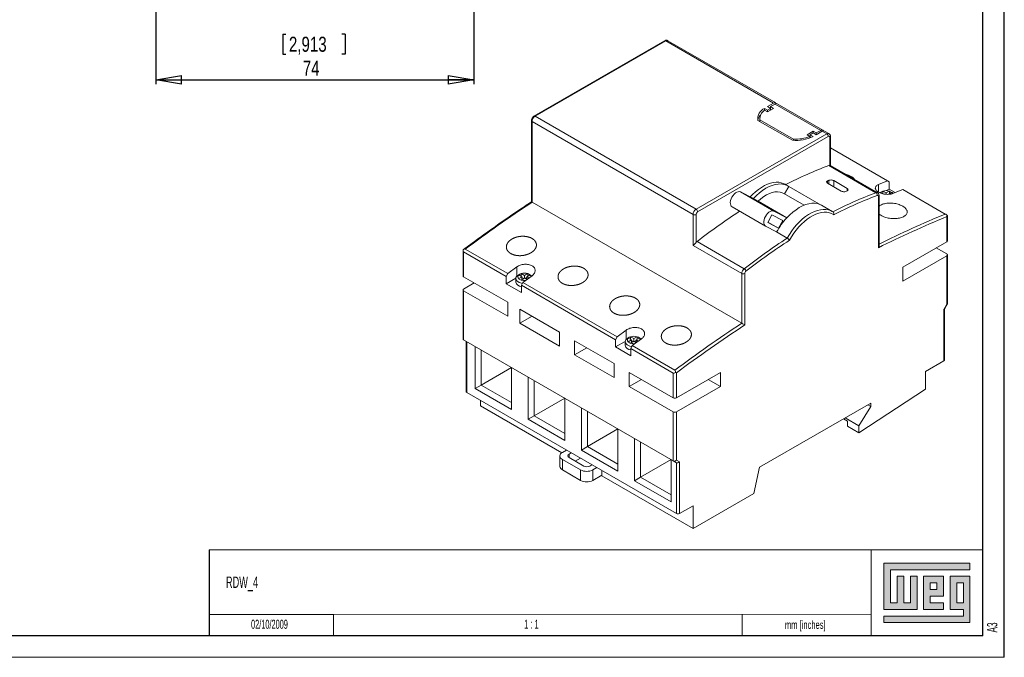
# Model space of a CAD drawing. Header units: millimetres. Extents: x 0 to 420, y 0 to 297.
# Tile 3 of 4: x 191 to 420, y 0 to 148. Entities that reach past the tile are written whole.
import ezdxf

# ---------------------------------------------------------------- set-up
doc = ezdxf.new("R2010")
doc.units = ezdxf.units.MM
doc.layers.add('FORMATO', color=7, linetype='Continuous')
doc.layers.add('LEGENDA', color=7, linetype='Continuous')
doc.styles.add('SLDTEXTSTYLE1', font='TXT', dxfattribs={"width": 0.563})
doc.styles.add('SLDTEXTSTYLE2', font='TXT', dxfattribs={"width": 0.605})
doc.styles.add('SLDTEXTSTYLE3', font='TXT', dxfattribs={"width": 0.75})
doc.dimstyles.new('SLDDIMSTYLE0', dxfattribs={"dimtxt": 3.5, "dimasz": 6, "dimexe": 0, "dimexo": 0.0625, "dimgap": 0.875, "dimtad": 2, "dimrnd": 1e-09, "dimzin": 12, "dimdsep": 46, "dimtxsty": 'SLDTEXTSTYLE3', "dimblk1": 'CLOSED', "dimblk2": 'CLOSED', "dimsah": 1, "dimcen": 0.09, "dimadec": 0, "dimazin": 0, "dimtfac": 1, "dimtofl": 0, "dimtmove": 0, "dimatfit": 3, "dimldrblk": 'CLOSED', "dimfxl": 0, "dimtolj": 1, "dimtzin": 12, "dimarcsym": 0})

# ---------------------------------------------------------------- blocks, each defined once
blk = doc.blocks.new('_CLOSED')
at = {"color": 0, "linetype": 'ByBlock', "lineweight": -2}
for p, q in [((-1, 0.166667), (0, 0)), ((-1, 0.166667), (-1, -0.166667)), ((0, 0), (-1, -0.166667)), ((0, 0), (-1, 0))]:
    blk.add_line(p, q, dxfattribs=at)
blk = doc.blocks.new('*D5')
at = {"layer": 'LEGENDA'}
for p, q in [((296.55, 190.88), (296.55, 133.38)), ((222.55, 173.38), (222.55, 133.38)), ((252.11, 145.06), (252.11, 140.35)), ((252.11, 145.06), (252.82, 145.06)), ((266.58, 145.06), (265.87, 145.06)), ((266.58, 145.06), (266.58, 140.35)), ((252.11, 140.35), (252.82, 140.35)), ((266.58, 140.35), (265.87, 140.35)), ((222.55, 134.38), (296.55, 134.38))]:
    blk.add_line(p, q, dxfattribs=at)
at = {"layer": 'LEGENDA', "xscale": 6, "yscale": 6}
for p, rotation in [((222.55, 134.38, 3.71), 180.000000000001), ((296.55, 134.38, 3.71), 1.000234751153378e-12)]:
    blk.add_blockref('_CLOSED', p, dxfattribs=dict(at, rotation=rotation))
at = {"layer": 'LEGENDA', "char_height": 3.5, "attachment_point": 1, "style": 'SLDTEXTSTYLE3'}
for s, insert in [('2,913', (253.53, 144.44)), ('74', (256.76, 138.89))]:
    blk.add_mtext(s, dxfattribs=dict(at, insert=insert))

msp = doc.modelspace()

# ---------------------------------------------------------------- hatches: boundary and pattern name
at = {"linetype": 'Continuous'}
msp.add_hatch(color=7, dxfattribs=at).paths.add_polyline_path([(391.99, 21.93), (391.99, 11.15), (399.69, 11.15), (399.69, 18.85), (398.15, 18.85), (398.15, 12.69), (396.61, 12.69), (396.61, 18.85), (395.07, 18.85), (395.07, 12.69), (393.53, 12.69), (393.53, 20.39), (412.01, 20.39), (412.01, 21.93)], flags=0)
h = msp.add_hatch(color=7, dxfattribs=at)
h.paths.add_polyline_path([(391.99, 8.07), (412.01, 8.07), (412.01, 18.85), (407.39, 18.85), (407.39, 11.15), (410.47, 11.15), (410.47, 9.61), (391.99, 9.61)], flags=0)
h.paths.add_polyline_path([(408.93, 17.31), (410.47, 17.31), (410.47, 12.69), (408.93, 12.69)], flags=0)
h = msp.add_hatch(color=7, dxfattribs=at)
h.paths.add_polyline_path([(405.85, 12.69), (402.77, 12.69), (402.77, 14.23), (405.85, 14.23), (405.85, 18.85), (401.23, 18.85), (401.23, 11.15), (405.85, 11.15)], flags=0)
h.paths.add_polyline_path([(404.31, 15.77), (402.77, 15.77), (402.77, 17.31), (404.31, 17.31)], flags=0)

# ---------------------------------------------------------------- linework, layer by layer
at = {"color": 7, "linetype": 'Continuous', "lineweight": 15}
for p, q in [((340.965, 143.501), (310.558, 125.946)), ((341.215, 143.476), (310.808, 125.921)), ((366.316, 128.983), (341.215, 143.476)), ((366.816, 129.032), (341.715, 143.526)), ((364.902, 128.166), (366.316, 128.983)), ((365.609, 128.166), (366.669, 128.779)), ((377.275, 122.655), (366.669, 128.779)), ((377.775, 122.704), (367.169, 128.828)), ((364.194, 127.758), (364.901, 127.35)), ((364.194, 127.313), (364.194, 127.758)), ((364.222, 127.334), (364.901, 126.942)), ((364.901, 127.35), (365.609, 127.758)), ((364.901, 126.942), (366.316, 127.758)), ((364.901, 126.942), (364.901, 127.35)), ((365.609, 127.758), (364.902, 128.166)), ((366.316, 127.758), (365.609, 128.166)), ((365.609, 127.35), (365.609, 128.166)), ((365.609, 127.758), (365.609, 127.758)), ((365.609, 127.35), (365.609, 127.758)), ((309.954, 124.9), (309.955, 106.008)), ((310.101, 124.696), (310.101, 105.917)), ((347.575, 103.058), (310.101, 124.696)), ((310.808, 125.921), (348.282, 104.283)), ((370.681, 120.338), (362.659, 124.97)), ((363.1, 125.446), (363.1, 124.715)), ((370.911, 120.613), (363.133, 125.105)), ((363.133, 124.696), (363.133, 125.105)), ((348.282, 104.283), (378.689, 121.838)), ((375.508, 122.451), (374.093, 121.634)), ((374.093, 121.634), (374.77, 121.243)), ((375.508, 122.042), (374.8, 121.634)), ((374.8, 121.634), (375.51, 121.224)), ((374.8, 120.901), (374.8, 121.634)), ((376.215, 122.042), (375.508, 122.451)), ((375.508, 122.042), (375.508, 122.451)), ((376.215, 121.634), (375.508, 122.042)), ((377.275, 122.655), (376.215, 122.042)), ((377.629, 122.451), (376.215, 121.634)), ((376.215, 121.634), (376.215, 122.042)), ((378.689, 121.838), (377.629, 122.451)), ((379.19, 121.888), (378.129, 122.5)), ((379.043, 121.226), (348.636, 103.67)), ((370.911, 120.323), (370.911, 120.613)), ((374.77, 120.89), (374.77, 121.243)), ((374.8, 121.226), (374.77, 121.208)), ((379.397, 114.511), (379.397, 121.022)), ((379.543, 114.466), (379.543, 121.226)), ((392.837, 110.937), (379.543, 118.612)), ((390.123, 108.146), (379.163, 114.474)), ((390.503, 108.138), (379.511, 114.485)), ((369.719, 109.694), (369.012, 110.103)), ((379.204, 111.029), (378.882, 110.892)), ((378.882, 110.368), (378.882, 110.892)), ((378.882, 110.34), (382.032, 108.522)), ((379.204, 110.155), (379.204, 111.029)), ((383.446, 109.125), (380.297, 110.944)), ((380.297, 109.524), (380.297, 110.944)), ((392.837, 110.937), (390.712, 110.048)), ((390.712, 108.292), (390.712, 110.048)), ((393.187, 110.672), (392.837, 110.937)), ((393.187, 108.98), (393.187, 110.672)), ((358.627, 108.314), (366.405, 103.823)), ((358.627, 108.314), (361.604, 106.769)), ((373.44, 105.236), (368.719, 107.962)), ((369.85, 109.614), (368.826, 107.9)), ((369.85, 109.614), (377.362, 105.277)), ((383.446, 108.58), (383.125, 108.443)), ((383.446, 108.58), (383.446, 109.125)), ((391.419, 108.367), (391.066, 108.163)), ((391.175, 108.182), (391.091, 108.082)), ((391.175, 108.182), (391.605, 107.933)), ((391.702, 107.905), (391.702, 108.488)), ((392.48, 108.081), (391.741, 108.508)), ((393.219, 108.508), (392.48, 108.081)), ((392.48, 108.081), (392.48, 107.787)), ((393.187, 108.98), (392.563, 108.619)), ((393.095, 107.783), (393.785, 108.182)), ((394.608, 108.159), (393.187, 108.98)), ((393.258, 107.877), (393.258, 108.488)), ((393.894, 108.163), (393.54, 108.367)), ((393.894, 108.163), (394.149, 107.983)), ((396.372, 108.895), (394.248, 108.007)), ((406.271, 103.179), (396.372, 108.895)), ((358.889, 77.747), (310.101, 105.917)), ((361.604, 106.769), (362.74, 106.179)), ((362.74, 106.179), (369.421, 102.321)), ((390.711, 95.33), (390.71, 107.272)), ((390.857, 95.801), (390.857, 107.476)), ((356.653, 104.836), (364.431, 100.345)), ((366.405, 103.823), (369.381, 102.278)), ((379.971, 103.774), (377.497, 105.203)), ((379.962, 103.78), (380.103, 103.695)), ((347.575, 95.841), (347.575, 103.058)), ((348.282, 103.058), (348.283, 96.548)), ((365.918, 102.95), (364.944, 101.203)), ((364.944, 101.203), (367.485, 99.884)), ((365.006, 101.316), (367.485, 99.884)), ((368.459, 101.631), (365.918, 102.95)), ((367.485, 99.884), (368.459, 101.631)), ((406.622, 96.732), (406.621, 102.562)), ((406.768, 96.936), (406.768, 102.849)), ((367.021, 98.999), (364.457, 100.33)), ((367.021, 98.999), (369.496, 97.57)), ((348.516, 96.78), (359.476, 90.452)), ((396.368, 90.812), (406.622, 96.732)), ((294.044, 94.683), (294.045, 88.77)), ((294.191, 94.342), (294.191, 88.566)), ((304.09, 88.626), (294.191, 94.342)), ((294.541, 95.011), (304.44, 89.295)), ((358.889, 89.308), (347.575, 95.841)), ((406.622, 93.874), (404.147, 95.303)), ((396.368, 87.546), (406.622, 93.466)), ((406.622, 82.204), (406.622, 93.466)), ((406.769, 82.289), (406.768, 93.67)), ((306.565, 90.859), (304.44, 89.295)), ((306.565, 88.698), (306.565, 90.859)), ((396.368, 90.812), (396.368, 87.546)), ((304.444, 82.646), (294.191, 88.566)), ((296.666, 87.137), (294.191, 85.709)), ((304.44, 89.295), (304.09, 88.626)), ((304.09, 86.933), (304.09, 88.626)), ((306.336, 88.23), (304.09, 86.933)), ((306.332, 88.158), (306.332, 87.341)), ((307.272, 89.178), (306.918, 88.974)), ((307.027, 88.993), (307.767, 88.566)), ((307.767, 88.566), (307.027, 88.139)), ((307.555, 88.688), (307.555, 89.299)), ((308.332, 88.893), (307.593, 89.319)), ((307.593, 87.812), (308.332, 88.239)), ((307.625, 86.584), (307.976, 87.253)), ((307.767, 88.566), (307.767, 87.913)), ((308.191, 88.158), (307.767, 88.403)), ((310.1, 88.818), (307.976, 87.253)), ((307.976, 87.253), (329.895, 74.597)), ((309.072, 89.319), (308.332, 88.893)), ((308.332, 88.239), (308.332, 88.893)), ((308.332, 88.239), (308.88, 87.923)), ((308.898, 88.403), (308.474, 88.158)), ((308.898, 88.566), (309.638, 88.993)), ((308.898, 88.566), (308.898, 87.936)), ((309.378, 88.289), (308.898, 88.566)), ((309.11, 88.688), (309.11, 89.299)), ((309.746, 88.974), (309.393, 89.178)), ((358.889, 77.747), (358.889, 89.308)), ((359.596, 89.308), (359.596, 77.366)), ((294.045, 85.505), (294.045, 74.123)), ((294.191, 85.3), (294.192, 73.87)), ((294.191, 85.3), (304.444, 79.381)), ((304.09, 86.933), (307.625, 84.892)), ((307.625, 84.892), (307.625, 86.584)), ((329.544, 73.928), (307.625, 86.584)), ((304.444, 79.381), (304.444, 82.646)), ((316.464, 75.706), (307.272, 81.013)), ((307.272, 81.013), (307.272, 77.747)), ((405.915, 80.98), (406.622, 82.204)), ((405.916, 68.972), (405.915, 80.98)), ((406.055, 81.037), (406.762, 82.262)), ((406.062, 69.176), (406.062, 81.05)), ((310.1, 79.38), (307.272, 77.747)), ((307.272, 77.747), (316.464, 72.44)), ((316.464, 72.44), (316.464, 75.706)), ((332.019, 76.162), (329.895, 74.597)), ((332.019, 74), (332.019, 76.162)), ((294.192, 73.87), (342.979, 45.699)), ((294.752, 73.546), (294.753, 61.827)), ((294.899, 73.461), (294.899, 61.623)), ((329.191, 68.357), (319.999, 73.664)), ((319.999, 73.664), (319.999, 70.399)), ((329.895, 74.597), (329.544, 73.928)), ((329.544, 72.235), (329.544, 73.928)), ((331.791, 73.532), (329.544, 72.235)), ((331.787, 73.46), (331.787, 72.643)), ((332.726, 74.481), (332.373, 74.276)), ((332.482, 74.295), (333.221, 73.868)), ((333.221, 73.868), (332.482, 73.441)), ((333.009, 73.991), (333.009, 74.601)), ((333.047, 73.115), (333.787, 73.542)), ((333.787, 74.195), (333.048, 74.622)), ((333.221, 73.215), (333.221, 73.868)), ((333.646, 73.46), (333.221, 73.705)), ((335.554, 74.12), (333.43, 72.556)), ((334.526, 74.622), (333.787, 74.195)), ((333.787, 74.195), (333.787, 73.542)), ((333.787, 73.542), (334.335, 73.225)), ((334.353, 73.705), (333.928, 73.46)), ((334.353, 73.868), (335.092, 74.295)), ((334.353, 73.238), (334.353, 73.868)), ((334.832, 73.591), (334.353, 73.868)), ((334.565, 73.991), (334.565, 74.601)), ((335.201, 74.277), (334.847, 74.481)), ((296.844, 62.541), (296.843, 72.339)), ((298.258, 71.522), (298.258, 63.358)), ((322.827, 72.031), (319.999, 70.399)), ((329.544, 72.235), (333.08, 70.194)), ((333.08, 71.887), (333.43, 72.556)), ((342.978, 66.171), (333.08, 71.887)), ((333.08, 70.194), (333.08, 71.887)), ((333.43, 72.556), (343.329, 66.84)), ((319.999, 70.399), (329.191, 65.091)), ((401.673, 66.522), (405.916, 68.972)), ((305.328, 67.44), (298.258, 63.358)), ((305.328, 67.439), (305.329, 57.642)), ((329.191, 65.091), (329.191, 68.357)), ((401.673, 62.44), (401.673, 66.522)), ((309.217, 55.396), (309.217, 65.194)), ((310.631, 64.377), (310.632, 56.213)), ((342.979, 60.396), (332.726, 66.316)), ((332.726, 66.316), (332.726, 63.05)), ((335.555, 64.683), (332.726, 63.05)), ((342.979, 60.396), (342.978, 66.171)), ((353.939, 66.316), (343.686, 60.396)), ((343.686, 66.226), (343.686, 60.396)), ((351.111, 64.683), (353.94, 63.05)), ((353.94, 63.05), (353.939, 66.316)), ((298.258, 63.358), (296.844, 62.541)), ((305.329, 57.642), (296.844, 62.541)), ((298.258, 63.358), (305.329, 59.275)), ((332.726, 63.05), (342.979, 57.13)), ((353.94, 63.05), (343.686, 57.13)), ((386.152, 52.254), (401.673, 62.44)), ((294.899, 61.623), (343.687, 33.452)), ((298.082, 59.785), (298.082, 58.561)), ((317.702, 60.295), (310.632, 56.213)), ((317.702, 60.295), (317.702, 50.497)), ((298.082, 58.561), (317.038, 47.615)), ((321.591, 48.252), (321.591, 58.049)), ((363.063, 44.23), (388.944, 59.173)), ((388.944, 58.357), (386.152, 53.887)), ((388.237, 58.765), (388.944, 58.357)), ((388.944, 59.173), (388.944, 58.357)), ((310.632, 56.213), (309.217, 55.396)), ((317.702, 50.497), (309.217, 55.396)), ((310.632, 56.213), (317.702, 52.13)), ((323.005, 57.233), (323.005, 49.068)), ((342.979, 45.699), (342.979, 57.13)), ((343.686, 57.13), (343.687, 45.868)), ((383.536, 54.989), (382.617, 55.52)), ((382.97, 55.724), (386.152, 53.887)), ((383.536, 53.764), (383.536, 54.989)), ((330.075, 53.15), (323.005, 49.068)), ((330.076, 53.15), (330.076, 43.352)), ((383.536, 53.764), (386.152, 52.254)), ((386.152, 53.887), (386.152, 52.254)), ((333.965, 41.107), (333.964, 50.905)), ((318.091, 48.231), (317.172, 47.701)), ((323.005, 49.068), (321.591, 48.252)), ((330.076, 43.352), (321.591, 48.252)), ((323.005, 49.068), (330.076, 44.986)), ((335.379, 50.088), (335.379, 41.923)), ((316.587, 46.884), (316.587, 44.435)), ((317.172, 46.068), (321.415, 43.618)), ((317.172, 46.068), (317.172, 43.618)), ((318.728, 47.293), (319.223, 47.578)), ((318.728, 47.293), (318.728, 46.476)), ((322.122, 44.516), (318.728, 46.476)), ((320.142, 45.66), (321.344, 46.353)), ((342.449, 46.005), (335.379, 41.923)), ((342.449, 46.005), (342.45, 36.208)), ((343.687, 45.868), (344.394, 45.46)), ((317.172, 43.618), (321.415, 41.169)), ((321.415, 41.169), (321.415, 43.618)), ((324.031, 44.802), (323.536, 44.516)), ((325.162, 44.149), (324.243, 43.618)), ((324.243, 43.618), (324.243, 41.169)), ((343.687, 45.291), (342.979, 45.699)), ((343.687, 33.452), (343.687, 45.291)), ((344.394, 45.46), (344.394, 33.452)), ((361.72, 38.148), (363.063, 44.23)), ((324.243, 41.169), (326.365, 42.394)), ((326.365, 43.454), (326.365, 42.23)), ((326.365, 42.23), (347.577, 29.982)), ((335.379, 41.923), (333.965, 41.107)), ((335.379, 41.923), (342.45, 37.841)), ((342.45, 36.208), (333.965, 41.107)), ((347.577, 29.982), (361.72, 38.148)), ((344.394, 33.452), (347.576, 35.289)), ((347.576, 35.289), (347.577, 29.982))]:
    msp.add_line(p, q, dxfattribs=at)
at = {"color": 7, "linetype": 'Continuous', "lineweight": 0}
for p, q in [((412.01, 21.93), (391.99, 21.93)), ((391.99, 21.93), (391.99, 11.15)), ((412.01, 20.39), (412.01, 21.93)), ((393.53, 20.39), (412.01, 20.39)), ((393.53, 12.69), (393.53, 20.39)), ((396.61, 18.85), (395.07, 18.85)), ((395.07, 18.85), (395.07, 12.69)), ((396.61, 12.69), (396.61, 18.85)), ((399.69, 18.85), (398.15, 18.85)), ((398.15, 18.85), (398.15, 12.69)), ((399.69, 11.15), (399.69, 18.85)), ((405.85, 18.85), (401.23, 18.85)), ((401.23, 18.85), (401.23, 11.15)), ((405.85, 14.23), (405.85, 18.85)), ((412.01, 18.85), (407.39, 18.85)), ((407.39, 18.85), (407.39, 11.15)), ((412.01, 8.07), (412.01, 18.85)), ((402.77, 17.31), (404.31, 17.31)), ((402.77, 15.77), (402.77, 17.31)), ((404.31, 17.31), (404.31, 15.77)), ((408.93, 12.69), (408.93, 17.31)), ((408.93, 17.31), (410.47, 17.31)), ((410.47, 17.31), (410.47, 12.69)), ((404.31, 15.77), (402.77, 15.77)), ((402.77, 14.23), (405.85, 14.23)), ((402.77, 12.69), (402.77, 14.23)), ((395.07, 12.69), (393.53, 12.69)), ((398.15, 12.69), (396.61, 12.69)), ((405.85, 12.69), (402.77, 12.69)), ((405.85, 11.15), (405.85, 12.69)), ((410.47, 12.69), (408.93, 12.69)), ((263.916, 10), (263.916, 5)), ((359, 10.013), (359, 5)), ((391.99, 11.15), (399.69, 11.15)), ((391.99, 9.61), (391.99, 8.07)), ((410.47, 9.61), (391.99, 9.61)), ((401.23, 11.15), (405.85, 11.15)), ((407.39, 11.15), (410.47, 11.15)), ((410.47, 11.15), (410.47, 9.61)), ((391.99, 8.07), (412.01, 8.07))]:
    msp.add_line(p, q, dxfattribs=at)
at = {"color": 7, "linetype": 'Continuous', "lineweight": 15, "flags": 128}
for points in [[(369.012, 110.103), (368.639, 110.289), (368.091, 110.472), (367.505, 110.57), (366.885, 110.582), (366.238, 110.508), (365.568, 110.349), (364.883, 110.106), (364.188, 109.782), (363.491, 109.379), (362.796, 108.901), (362.111, 108.353), (361.442, 107.739), (360.871, 107.149)], [(361.604, 106.769), (362.301, 107.478), (363.023, 108.117), (363.76, 108.679), (364.505, 109.158), (365.251, 109.549), (365.989, 109.849), (366.713, 110.054), (367.414, 110.161), (368.084, 110.171), (368.719, 110.082), (369.309, 109.896), (369.85, 109.614)], [(356.653, 104.836), (356.475, 104.984), (356.331, 105.225), (356.252, 105.534), (356.244, 105.895), (356.306, 106.29), (356.436, 106.698), (356.627, 107.1), (356.87, 107.475), (357.152, 107.805), (357.458, 108.073), (357.775, 108.265), (358.085, 108.372), (358.374, 108.389), (358.627, 108.314)], [(368.719, 107.962), (368.343, 108.143), (367.813, 108.296), (367.242, 108.353), (366.637, 108.314), (366.006, 108.18), (365.357, 107.952), (364.697, 107.634), (364.036, 107.228), (363.381, 106.741), (362.74, 106.179)], [(369.381, 102.278), (370.079, 102.987), (370.8, 103.626), (371.538, 104.188), (372.283, 104.667), (373.029, 105.058), (373.767, 105.358), (374.49, 105.563), (375.191, 105.67), (375.862, 105.68), (376.496, 105.591), (377.087, 105.405), (377.497, 105.203)], [(390.417, 107.505), (390.476, 107.521), (390.532, 107.524), (390.583, 107.512), (390.627, 107.487), (390.662, 107.449), (390.689, 107.4), (390.705, 107.34), (390.71, 107.272)], [(364.457, 100.33), (364.253, 100.493), (364.108, 100.734), (364.03, 101.043), (364.022, 101.404), (364.084, 101.799), (364.214, 102.207), (364.405, 102.609), (364.648, 102.984), (364.929, 103.314), (365.236, 103.582), (365.553, 103.774), (365.863, 103.881), (366.152, 103.898), (366.405, 103.823)], [(369.496, 97.57), (370, 98.419), (370.547, 99.234), (371.134, 100.009), (371.754, 100.737), (372.401, 101.411), (373.071, 102.025), (373.756, 102.573), (374.45, 103.051), (375.148, 103.454), (375.843, 103.778), (376.528, 104.021), (377.197, 104.18), (377.845, 104.253), (378.464, 104.241), (379.051, 104.143), (379.599, 103.961), (379.962, 103.78)], [(380.294, 102.999), (379.812, 103.274), (379.285, 103.466), (378.718, 103.574), (378.117, 103.596), (377.488, 103.532), (376.837, 103.383), (376.17, 103.151), (375.493, 102.837), (374.813, 102.444), (374.135, 101.976), (373.468, 101.438), (372.817, 100.835), (372.188, 100.173), (371.587, 99.457), (371.021, 98.695), (370.494, 97.894), (370.011, 97.062)], [(307.861, 87.035), (307.85, 87.037), (307.444, 87.123), (307.079, 87.258), (306.774, 87.434), (306.541, 87.645), (306.392, 87.879), (306.333, 88.126), (306.368, 88.375), (306.495, 88.614), (306.708, 88.831), (306.918, 88.974)], [(309.747, 88.974), (310.018, 88.78), (310.031, 88.767)], [(333.316, 72.338), (333.304, 72.339), (332.898, 72.425), (332.534, 72.56), (332.228, 72.736), (331.995, 72.947), (331.846, 73.181), (331.788, 73.429), (331.823, 73.678), (331.95, 73.916), (332.163, 74.134), (332.373, 74.276)], [(335.201, 74.276), (335.472, 74.082), (335.485, 74.07)]]:
    msp.add_lwpolyline(points, dxfattribs=at)
at = {"color": 7, "linetype": 'Continuous', "lineweight": 15}
for centre, radius, start, end in [((341.068, 143.272), 0.251, 54.37433, 114.30642), ((341.505, 143.095), 0.48, 64.05805, 127.25438), ((366.591, 128.651), 0.431, 31.17693, 129.7195), ((366.96, 128.397), 0.48, 64.05805, 127.25438), ((365.275, 125.346), 2.643, 114.13255, 188.16725), ((365.084, 124.464), 2.507, 136.92585, 166.77365), ((365.405, 125.375), 2.288, 121.13659, 186.79376), ((310.195, 124.919), 0.242, 184.33406, 246.95204), ((311.636, 124.626), 1.537, 122.60559, 177.39448), ((310.661, 125.716), 0.251, 54.37533, 114.2949), ((377.551, 122.323), 0.431, 31.17693, 129.7195), ((377.919, 122.069), 0.48, 64.05805, 127.25438), ((378.981, 121.442), 0.492, 64.70705, 126.33615), ((378.275, 121.191), 0.769, 2.60976, 57.39012), ((371.506, 129.436), 9.136, 264.82179, 295.99246), ((371.488, 129.21), 8.616, 266.16271, 292.38986), ((379.181, 121.057), 0.218, 350.79664, 129.21411), ((379.293, 121.251), 0.252, 294.38069, 354.29809), ((414.826, 20.697), 100.33, 110.82095, 117.08565), ((379.362, 113.982), 0.531, 86.20023, 111.93626), ((425.785, 14.368), 100.33, 110.82095, 117.08565), ((390.305, 107.753), 0.433, 62.869, 114.80352), ((389.747, 107.586), 0.674, 353.07438, 56.1202), ((392.48, 106.154), 2.467, 72.5608, 107.43914), ((393.308, 107.692), 0.683, 19.47411, 45.73243), ((500.447, -182.197), 345.313, 123.45118, 126.60444), ((425.989, 13.976), 100.065, 110.82365, 117.17111), ((390.606, 107.501), 0.252, 294.37936, 354.29364), ((349.11, 102.988), 1.537, 122.60559, 177.39448), ((347.868, 103.635), 0.769, 2.60976, 57.39012), ((349.05, 103.023), 0.768, 122.60551, 177.39456), ((435.339, -14.814), 141.391, 122.96069, 127.88383), ((502.164, -128.818), 251.034, 112.45714, 116.3206), ((347.929, 103.74), 0.768, 242.60551, 297.39455), ((382.109, 90.626), 17.256, 137.52577, 150.97038), ((502.455, -129.407), 250.985, 112.447, 116.43757), ((349.395, 95.663), 1.422, 128.20817, 141.51111), ((446.248, -21.074), 141.306, 122.89917, 127.88459), ((446.234, -21.089), 140.605, 122.8272, 127.88636), ((406.523, 96.957), 0.246, 293.70171, 354.98586), ((406.544, 93.67), 0.218, 290.7852, 69.20405), ((308.332, 86.966), 2.467, 72.56073, 107.43927), ((360.45, 89.229), 1.564, 128.56015, 177.09622), ((358.998, 89.67), 0.916, 13.22487, 58.53958), ((360.377, 89.269), 0.782, 128.5601, 177.09628), ((294.295, 88.795), 0.251, 185.69191, 245.61788), ((307.708, 87.674), 1.415, 193.59704, 266.64135), ((307.408, 88.566), 0.572, 131.75063, 228.23862), ((308.332, 90.167), 2.468, 252.57556, 276.16207), ((309.207, 88.535), 0.629, 7.7708, 46.72261), ((359.242, 89.99), 0.768, 242.60541, 297.39478), ((294.269, 85.505), 0.218, 110.78652, 249.20273), ((549.235, -210.368), 345.313, 123.45118, 126.60444), ((549.141, -210.269), 344.472, 123.38385, 126.61492), ((332.863, 73.868), 0.572, 131.75058, 228.23867), ((333.787, 72.268), 2.467, 72.56071, 107.43929), ((334.661, 73.837), 0.629, 7.77053, 46.72289), ((333.162, 72.976), 1.415, 193.59703, 266.64135), ((333.786, 75.469), 2.468, 252.57566, 276.16193), ((405.827, 69.19), 0.236, 292.1845, 356.50307), ((295.003, 61.852), 0.251, 185.69214, 245.61834), ((343.332, 61.078), 0.768, 242.60559, 297.39466), ((343.332, 57.812), 0.768, 242.60559, 297.39466), ((317.482, 46.884), 0.873, 110.78596, 249.20327), ((318.883, 46.884), 0.437, 110.78602, 249.20321), ((317.588, 44.535), 1.006, 185.6928, 245.61766), ((322.829, 46.347), 3.074, 242.60547, 297.39453), ((322.829, 45.881), 1.537, 242.60551, 297.39449), ((322.829, 43.898), 3.074, 242.60547, 297.39453), ((344.041, 34.134), 0.768, 242.60531, 297.39481)]:
    msp.add_arc(centre, radius, start, end, dxfattribs=at)
for centre, major_axis, ratio, start_param, end_param in [((406.268, 103.182), (0.5, -0.334), 0.0609791, 0.0407864, 0.2976374), ((294.544, 95.016), (0.342, 0.681), 0.5350843, 2.0686357, 3.1108036), ((405.562, 81.184), (0.498, -0.133), 0.3178882, 5.5826866, 6.1982046), ((406.269, 82.408), (0.498, -0.133), 0.3178882, 5.5826866, 6.368166), ((294.545, 74.243), (0.462, 0.267), 0.7174342, 2.7488767, 3.5341936), ((343.332, 66.846), (0.342, 0.681), 0.5350843, 3.1108036, 4.1529715), ((343.333, 46.072), (0.462, 0.267), 0.7174342, 3.5341936, 5.10499), ((344.04, 45.664), (0.462, 0.267), 0.7174342, 3.5341936, 5.10499)]:
    msp.add_ellipse(centre, major_axis=major_axis, ratio=ratio, start_param=start_param, end_param=end_param, dxfattribs=at)
for points, knots in [([(340.965, 143.501), (341.02, 143.529), (341.144, 143.592), (341.355, 143.626), (341.56, 143.606), (341.667, 143.544), (341.709, 143.519)], [0, 0, 0, 0, 0.2336966, 0.530077, 0.8166419, 1, 1, 1, 1]), ([(309.954, 124.9), (309.957, 124.958), (309.965, 125.104), (310.037, 125.342), (310.176, 125.598), (310.354, 125.809), (310.495, 125.904), (310.558, 125.946)], [0, 0, 0, 0, 0.140958, 0.3597837, 0.5837936, 0.8154121, 1, 1, 1, 1]), ([(379.188, 121.879), (379.211, 121.868), (379.303, 121.825), (379.418, 121.685), (379.524, 121.474), (379.536, 121.314), (379.543, 121.226)], [0, 0, 0, 0, 0.0971259, 0.389505, 0.6655924, 1, 1, 1, 1]), ([(379.397, 114.511), (379.448, 114.507), (379.501, 114.503), (379.51, 114.485), (379.51, 114.484)], [0, 0, 0, 0, 0.9625102, 1, 1, 1, 1]), ([(383.036, 112.45), (383.111, 112.432), (383.374, 112.372), (383.833, 112.21), (384.165, 112.039), (384.348, 111.944)], [0, 0, 0, 0, 0.1514577, 0.5309815, 1, 1, 1, 1]), ([(378.882, 110.892), (378.811, 110.862), (378.754, 110.823), (378.676, 110.735), (378.656, 110.685), (378.655, 110.532), (378.737, 110.424), (378.882, 110.34)], [0, 0, 0, 0, 0.25, 0.25, 0.5, 0.5, 1, 1, 1, 1]), ([(380.297, 110.944), (380.224, 110.986), (380.139, 111.021), (379.951, 111.074), (379.849, 111.092), (379.547, 111.116), (379.347, 111.09), (379.204, 111.029)], [0, 0, 0, 0, 0.25, 0.25, 0.5, 0.5, 1, 1, 1, 1]), ([(384.348, 111.944), (384.479, 111.861), (384.741, 111.695), (385.013, 111.449), (385.121, 111.286), (385.163, 111.221)], [0, 0, 0, 0, 0.3757893, 0.7515832, 1, 1, 1, 1]), ([(394.248, 108.007), (394.131, 107.957), (394.006, 107.915), (393.736, 107.845), (393.591, 107.817), (393.289, 107.777), (393.133, 107.764), (392.814, 107.756), (392.648, 107.759), (392.322, 107.783), (392.16, 107.803), (391.837, 107.858), (391.678, 107.894), (391.225, 108.021), (390.945, 108.135), (390.598, 108.336), (390.492, 108.409), (390.309, 108.56), (390.232, 108.638), (390.107, 108.8), (390.059, 108.884), (389.996, 109.051), (389.98, 109.134), (389.98, 109.3), (389.997, 109.381), (390.06, 109.536), (390.108, 109.612), (390.234, 109.755), (390.311, 109.821), (390.491, 109.943), (390.596, 109.999), (390.712, 110.048)], [0, 0, 0, 0, 0.0625, 0.0625, 0.125, 0.125, 0.1875, 0.1875, 0.25, 0.25, 0.3125, 0.3125, 0.375, 0.375, 0.5, 0.5, 0.5625, 0.5625, 0.625, 0.625, 0.6875, 0.6875, 0.75, 0.75, 0.8125, 0.8125, 0.875, 0.875, 0.9375, 0.9375, 1, 1, 1, 1]), ([(382.032, 108.522), (382.104, 108.48), (382.19, 108.445), (382.377, 108.393), (382.479, 108.375), (382.781, 108.354), (382.981, 108.381), (383.125, 108.443)], [0, 0, 0, 0, 0.25, 0.25, 0.5, 0.5, 1, 1, 1, 1]), ([(383.446, 108.58), (383.518, 108.61), (383.574, 108.648), (383.652, 108.735), (383.672, 108.784), (383.673, 108.935), (383.591, 109.042), (383.446, 109.125)], [0, 0, 0, 0, 0.25, 0.25, 0.5, 0.5, 1, 1, 1, 1]), ([(390.501, 108.137), (390.505, 108.136), (390.581, 108.107), (390.693, 107.986), (390.808, 107.797), (390.852, 107.619), (390.855, 107.511), (390.857, 107.476)], [0, 0, 0, 0, 0.013726, 0.3123959, 0.5895036, 0.8663298, 1, 1, 1, 1]), ([(391.136, 108.161), (391.229, 108.242), (391.324, 108.312), (391.514, 108.422), (391.61, 108.462), (391.702, 108.488)], [0, 0, 0, 0, 0.5, 0.5, 1, 1, 1, 1]), ([(393.823, 108.161), (393.731, 108.242), (393.636, 108.312), (393.446, 108.422), (393.35, 108.462), (393.258, 108.488)], [0, 0, 0, 0, 0.5, 0.5, 1, 1, 1, 1]), ([(309.957, 106.01), (309.428, 105.66), (307.69, 104.512), (304.748, 102.516), (301.134, 100), (297.602, 97.477), (295.279, 95.762), (294.156, 94.933)], [0, 0, 0, 0, 0.1001391, 0.3287429, 0.557347, 0.7859498, 1, 1, 1, 1]), ([(309.959, 106.008), (309.96, 106.005), (309.963, 106.001), (310.013, 105.969), (310.072, 105.934), (310.101, 105.917)], [0, 0, 0, 0, 0.35644024, 0.67754069, 1, 1, 1, 1]), ([(390.857, 104.991), (390.918, 105.043), (391.075, 105.178), (391.422, 105.356), (391.877, 105.521), (392.392, 105.64), (392.951, 105.707), (393.537, 105.723), (394.134, 105.686), (394.723, 105.599), (395.285, 105.462), (395.855, 105.271), (396.186, 105.099), (396.369, 105.004)], [0, 0, 0, 0, 0.0583908, 0.1502665, 0.242557, 0.3348479, 0.4272578, 0.519665, 0.6117835, 0.7038986, 0.7954082, 0.8869151, 1, 1, 1, 1]), ([(380.103, 103.695), (380.2, 103.638), (380.275, 103.526), (380.342, 103.268), (380.335, 103.122), (380.294, 102.999)], [0, 0, 0, 0, 0.5, 0.5, 1, 1, 1, 1]), ([(396.369, 105.004), (396.5, 104.921), (396.763, 104.755), (397.059, 104.476), (397.27, 104.183), (397.387, 103.883), (397.404, 103.583), (397.325, 103.292), (397.147, 103.017), (396.878, 102.766), (396.521, 102.547), (396.09, 102.365), (395.594, 102.227), (395.05, 102.136), (394.472, 102.096), (393.878, 102.107), (393.285, 102.171), (392.711, 102.284), (392.172, 102.444), (391.68, 102.644), (391.26, 102.883), (390.982, 103.077), (390.876, 103.195), (390.857, 103.217)], [0, 0, 0, 0, 0.0490307, 0.098062, 0.1470841, 0.196108, 0.2453071, 0.2945079, 0.3440604, 0.393614, 0.4434569, 0.4932997, 0.5432393, 0.5931777, 0.643, 0.6928207, 0.7423904, 0.7919588, 0.8412578, 0.8905564, 0.9396656, 0.988775, 1, 1, 1, 1]), ([(406.752, 102.871), (406.682, 102.919), (406.604, 102.971), (406.435, 103.081), (406.344, 103.137), (406.271, 103.179)], [0, 0, 0, 0, 0.5, 0.5, 1, 1, 1, 1]), ([(309.773, 97.676), (310.265, 97.392), (310.41, 97.287), (310.664, 97.06), (310.774, 96.936), (310.949, 96.676), (311.015, 96.54), (311.104, 96.259), (311.126, 96.112), (311.125, 95.821), (311.103, 95.674), (311.012, 95.38), (310.945, 95.235), (310.77, 94.955), (310.661, 94.818), (310.406, 94.557), (310.261, 94.435), (309.94, 94.207), (309.76, 94.1), (309.381, 93.911), (309.181, 93.829), (308.758, 93.687), (308.537, 93.628), (308.09, 93.539), (307.863, 93.508), (307.402, 93.475), (307.173, 93.474), (306.726, 93.499), (306.503, 93.527), (306.078, 93.61), (305.876, 93.665), (305.495, 93.803), (305.314, 93.886), (304.99, 94.073), (304.844, 94.178), (304.588, 94.408), (304.479, 94.533), (304.304, 94.795), (304.237, 94.933), (304.148, 95.22), (304.126, 95.366), (304.126, 95.661), (304.149, 95.813), (304.238, 96.108), (304.304, 96.254), (304.479, 96.538), (304.589, 96.677), (304.841, 96.938), (304.985, 97.061), (305.31, 97.292), (305.487, 97.396), (305.864, 97.583), (306.068, 97.666), (306.491, 97.806), (306.709, 97.862), (307.157, 97.947), (307.388, 97.977), (307.846, 98.005), (308.073, 98.005), (308.524, 97.976), (308.747, 97.946), (309.381, 97.818), (309.773, 97.676), (310.265, 97.392)], [-0.0625, -0.0625, 0, 0, 0.03125, 0.03125, 0.0625, 0.0625, 0.09375, 0.09375, 0.125, 0.125, 0.15625, 0.15625, 0.1875, 0.1875, 0.21875, 0.21875, 0.25, 0.25, 0.28125, 0.28125, 0.3125, 0.3125, 0.34375, 0.34375, 0.375, 0.375, 0.40625, 0.40625, 0.4375, 0.4375, 0.46875, 0.46875, 0.5, 0.5, 0.53125, 0.53125, 0.5625, 0.5625, 0.59375, 0.59375, 0.625, 0.625, 0.65625, 0.65625, 0.6875, 0.6875, 0.71875, 0.71875, 0.75, 0.75, 0.78125, 0.78125, 0.8125, 0.8125, 0.84375, 0.84375, 0.875, 0.875, 0.90625, 0.90625, 0.9375, 0.9375, 1, 1, 1.03125, 1.03125]), ([(348.283, 96.548), (348.222, 96.472), (348.153, 96.4), (348.017, 96.264), (347.95, 96.201), (347.825, 96.083), (347.768, 96.03), (347.663, 95.93), (347.615, 95.883), (347.575, 95.841)], [0, 0, 0, 0, 0.25, 0.25, 0.5, 0.5, 0.75, 0.75, 1, 1, 1, 1]), ([(369.496, 97.57), (369.593, 97.514), (369.705, 97.424), (369.894, 97.236), (369.97, 97.138), (370.011, 97.062)], [0, 0, 0, 0, 0.5, 0.5, 1, 1, 1, 1]), ([(294.061, 94.852), (294.13, 94.921), (294.208, 94.979), (294.377, 95.047), (294.469, 95.053), (294.541, 95.011)], [0, 0, 0, 0, 0.5, 0.5, 1, 1, 1, 1]), ([(390.711, 95.33), (390.711, 95.331), (390.75, 95.395), (390.814, 95.537), (390.864, 95.703), (390.854, 95.79), (390.853, 95.801)], [0, 0, 0, 0, 0.0087826, 0.4378747, 0.9292325, 1, 1, 1, 1]), ([(306.565, 90.859), (306.681, 90.944), (306.807, 91.021), (307.076, 91.16), (307.222, 91.222), (307.523, 91.326), (307.679, 91.368), (307.998, 91.434), (308.164, 91.457), (308.49, 91.482), (308.652, 91.483), (308.975, 91.466), (309.134, 91.446), (309.587, 91.358), (309.867, 91.257), (310.215, 91.056), (310.321, 90.98), (310.503, 90.816), (310.58, 90.728), (310.705, 90.54), (310.753, 90.44), (310.817, 90.236), (310.833, 90.132), (310.832, 89.917), (310.816, 89.81), (310.752, 89.597), (310.704, 89.49), (310.578, 89.284), (310.502, 89.185), (310.321, 88.995), (310.216, 88.903), (310.1, 88.818)], [0, 0, 0, 0, 0.0625, 0.0625, 0.125, 0.125, 0.1875, 0.1875, 0.25, 0.25, 0.3125, 0.3125, 0.375, 0.375, 0.5, 0.5, 0.5625, 0.5625, 0.625, 0.625, 0.6875, 0.6875, 0.75, 0.75, 0.8125, 0.8125, 0.875, 0.875, 0.9375, 0.9375, 1, 1, 1, 1]), ([(321.793, 90.735), (322.285, 90.451), (322.43, 90.347), (322.684, 90.12), (322.794, 89.995), (322.969, 89.735), (323.035, 89.6), (323.124, 89.318), (323.146, 89.172), (323.145, 88.88), (323.123, 88.734), (323.032, 88.44), (322.965, 88.295), (322.79, 88.014), (322.682, 87.877), (322.426, 87.616), (322.282, 87.494), (321.96, 87.266), (321.78, 87.159), (321.401, 86.971), (321.201, 86.888), (320.778, 86.746), (320.557, 86.687), (320.11, 86.599), (319.883, 86.568), (319.422, 86.535), (319.194, 86.533), (318.746, 86.559), (318.524, 86.586), (318.098, 86.67), (317.896, 86.725), (317.515, 86.862), (317.334, 86.946), (317.01, 87.133), (316.864, 87.237), (316.608, 87.468), (316.499, 87.593), (316.324, 87.854), (316.257, 87.992), (316.168, 88.279), (316.146, 88.425), (316.146, 88.721), (316.169, 88.872), (316.258, 89.168), (316.325, 89.313), (316.5, 89.598), (316.609, 89.737), (316.861, 89.997), (317.005, 90.12), (317.331, 90.351), (317.507, 90.456), (317.885, 90.642), (318.088, 90.726), (318.511, 90.865), (318.729, 90.921), (319.177, 91.007), (319.409, 91.036), (319.866, 91.065), (320.093, 91.065), (320.545, 91.035), (320.767, 91.006), (321.401, 90.877), (321.793, 90.735), (322.285, 90.451)], [-0.0625, -0.0625, 0, 0, 0.03125, 0.03125, 0.0625, 0.0625, 0.09375, 0.09375, 0.125, 0.125, 0.15625, 0.15625, 0.1875, 0.1875, 0.21875, 0.21875, 0.25, 0.25, 0.28125, 0.28125, 0.3125, 0.3125, 0.34375, 0.34375, 0.375, 0.375, 0.40625, 0.40625, 0.4375, 0.4375, 0.46875, 0.46875, 0.5, 0.5, 0.53125, 0.53125, 0.5625, 0.5625, 0.59375, 0.59375, 0.625, 0.625, 0.65625, 0.65625, 0.6875, 0.6875, 0.71875, 0.71875, 0.75, 0.75, 0.78125, 0.78125, 0.8125, 0.8125, 0.84375, 0.84375, 0.875, 0.875, 0.90625, 0.90625, 0.9375, 0.9375, 1, 1, 1.03125, 1.03125]), ([(306.989, 88.972), (307.081, 89.053), (307.177, 89.123), (307.367, 89.233), (307.463, 89.273), (307.555, 89.299)], [0, 0, 0, 0, 0.5, 0.5, 1, 1, 1, 1]), ([(307.555, 87.747), (307.462, 87.828), (307.367, 87.899), (307.177, 88.008), (307.081, 88.048), (306.989, 88.074)], [0, 0, 0, 0, 0.5, 0.5, 1, 1, 1, 1]), ([(309.676, 88.972), (309.584, 89.053), (309.488, 89.123), (309.298, 89.233), (309.202, 89.273), (309.11, 89.299)], [0, 0, 0, 0, 0.5, 0.5, 1, 1, 1, 1]), ([(333.813, 83.795), (334.305, 83.511), (334.45, 83.406), (334.704, 83.179), (334.814, 83.055), (334.989, 82.794), (335.055, 82.659), (335.144, 82.378), (335.166, 82.231), (335.166, 81.939), (335.143, 81.793), (335.053, 81.499), (334.985, 81.354), (334.81, 81.074), (334.702, 80.937), (334.446, 80.676), (334.302, 80.553), (333.98, 80.325), (333.8, 80.219), (333.421, 80.03), (333.221, 79.947), (332.799, 79.805), (332.577, 79.747), (332.13, 79.658), (331.904, 79.627), (331.442, 79.594), (331.214, 79.593), (330.766, 79.618), (330.544, 79.645), (330.118, 79.729), (329.917, 79.784), (329.535, 79.922), (329.354, 80.005), (329.03, 80.192), (328.885, 80.296), (328.628, 80.527), (328.519, 80.652), (328.344, 80.913), (328.277, 81.052), (328.188, 81.339), (328.166, 81.485), (328.166, 81.78), (328.189, 81.931), (328.279, 82.227), (328.345, 82.372), (328.52, 82.657), (328.629, 82.796), (328.881, 83.057), (329.026, 83.18), (329.351, 83.41), (329.527, 83.515), (329.905, 83.702), (330.108, 83.785), (330.532, 83.925), (330.749, 83.981), (331.197, 84.066), (331.429, 84.095), (331.886, 84.124), (332.113, 84.124), (332.565, 84.095), (332.787, 84.065), (333.421, 83.937), (333.813, 83.795), (334.305, 83.511)], [-0.0625, -0.0625, 0, 0, 0.03125, 0.03125, 0.0625, 0.0625, 0.09375, 0.09375, 0.125, 0.125, 0.15625, 0.15625, 0.1875, 0.1875, 0.21875, 0.21875, 0.25, 0.25, 0.28125, 0.28125, 0.3125, 0.3125, 0.34375, 0.34375, 0.375, 0.375, 0.40625, 0.40625, 0.4375, 0.4375, 0.46875, 0.46875, 0.5, 0.5, 0.53125, 0.53125, 0.5625, 0.5625, 0.59375, 0.59375, 0.625, 0.625, 0.65625, 0.65625, 0.6875, 0.6875, 0.71875, 0.71875, 0.75, 0.75, 0.78125, 0.78125, 0.8125, 0.8125, 0.84375, 0.84375, 0.875, 0.875, 0.90625, 0.90625, 0.9375, 0.9375, 1, 1, 1.03125, 1.03125]), ([(332.019, 76.162), (332.135, 76.247), (332.261, 76.324), (332.531, 76.462), (332.676, 76.524), (332.978, 76.628), (333.133, 76.671), (333.453, 76.736), (333.618, 76.76), (333.945, 76.784), (334.107, 76.786), (334.43, 76.768), (334.588, 76.748), (335.041, 76.66), (335.322, 76.559), (335.669, 76.359), (335.775, 76.283), (335.957, 76.118), (336.034, 76.03), (336.16, 75.842), (336.208, 75.742), (336.271, 75.538), (336.287, 75.434), (336.287, 75.219), (336.27, 75.112), (336.206, 74.899), (336.158, 74.793), (336.033, 74.586), (335.956, 74.487), (335.775, 74.297), (335.671, 74.205), (335.554, 74.12)], [0, 0, 0, 0, 0.0625, 0.0625, 0.125, 0.125, 0.1875, 0.1875, 0.25, 0.25, 0.3125, 0.3125, 0.375, 0.375, 0.5, 0.5, 0.5625, 0.5625, 0.625, 0.625, 0.6875, 0.6875, 0.75, 0.75, 0.8125, 0.8125, 0.875, 0.875, 0.9375, 0.9375, 1, 1, 1, 1]), ([(345.833, 76.854), (346.325, 76.57), (346.47, 76.466), (346.724, 76.238), (346.834, 76.114), (347.009, 75.854), (347.075, 75.718), (347.164, 75.437), (347.187, 75.29), (347.186, 74.999), (347.163, 74.852), (347.073, 74.558), (347.005, 74.413), (346.831, 74.133), (346.722, 73.996), (346.466, 73.735), (346.322, 73.613), (346, 73.385), (345.821, 73.278), (345.441, 73.09), (345.241, 73.007), (344.819, 72.865), (344.597, 72.806), (344.151, 72.717), (343.924, 72.687), (343.462, 72.654), (343.234, 72.652), (342.786, 72.677), (342.564, 72.705), (342.138, 72.788), (341.937, 72.844), (341.555, 72.981), (341.374, 73.064), (341.05, 73.251), (340.905, 73.356), (340.648, 73.586), (340.539, 73.711), (340.365, 73.973), (340.298, 74.111), (340.208, 74.398), (340.186, 74.544), (340.186, 74.839), (340.209, 74.991), (340.299, 75.287), (340.365, 75.432), (340.54, 75.716), (340.649, 75.856), (340.902, 76.116), (341.046, 76.239), (341.371, 76.47), (341.547, 76.574), (341.925, 76.761), (342.129, 76.844), (342.552, 76.984), (342.77, 77.04), (343.217, 77.126), (343.449, 77.155), (343.906, 77.183), (344.133, 77.183), (344.585, 77.154), (344.807, 77.125), (345.441, 76.996), (345.833, 76.854), (346.325, 76.57)], [-0.0625, -0.0625, 0, 0, 0.03125, 0.03125, 0.0625, 0.0625, 0.09375, 0.09375, 0.125, 0.125, 0.15625, 0.15625, 0.1875, 0.1875, 0.21875, 0.21875, 0.25, 0.25, 0.28125, 0.28125, 0.3125, 0.3125, 0.34375, 0.34375, 0.375, 0.375, 0.40625, 0.40625, 0.4375, 0.4375, 0.46875, 0.46875, 0.5, 0.5, 0.53125, 0.53125, 0.5625, 0.5625, 0.59375, 0.59375, 0.625, 0.625, 0.65625, 0.65625, 0.6875, 0.6875, 0.71875, 0.71875, 0.75, 0.75, 0.78125, 0.78125, 0.8125, 0.8125, 0.84375, 0.84375, 0.875, 0.875, 0.90625, 0.90625, 0.9375, 0.9375, 1, 1, 1.03125, 1.03125]), ([(358.889, 77.747), (358.945, 77.714), (359.012, 77.676), (359.149, 77.601), (359.217, 77.564), (359.409, 77.462), (359.516, 77.406), (359.596, 77.366)], [0, 0, 0, 0, 0.25, 0.25, 0.5, 0.5, 1, 1, 1, 1]), ([(332.443, 74.274), (332.536, 74.355), (332.631, 74.426), (332.821, 74.536), (332.917, 74.575), (333.009, 74.601)], [0, 0, 0, 0, 0.5, 0.5, 1, 1, 1, 1]), ([(333.009, 73.05), (332.917, 73.13), (332.821, 73.201), (332.631, 73.311), (332.535, 73.351), (332.443, 73.376)], [0, 0, 0, 0, 0.5, 0.5, 1, 1, 1, 1]), ([(335.13, 74.274), (335.038, 74.355), (334.943, 74.426), (334.752, 74.536), (334.657, 74.575), (334.565, 74.601)], [0, 0, 0, 0, 0.5, 0.5, 1, 1, 1, 1]), ([(343.459, 66.329), (343.477, 66.427), (343.483, 66.528), (343.446, 66.714), (343.402, 66.798), (343.329, 66.84)], [0, 0, 0, 0, 0.5, 0.5, 1, 1, 1, 1])]:
    msp.add_open_spline(points, degree=3, knots=knots, dxfattribs=at)
for points in [[(391.136, 108.161), (391.149, 108.168), (391.162, 108.175), (391.175, 108.182)], [(391.741, 108.508), (391.728, 108.501), (391.715, 108.494), (391.702, 108.488)], [(393.258, 108.488), (393.245, 108.494), (393.232, 108.501), (393.219, 108.508)], [(393.785, 108.182), (393.798, 108.175), (393.811, 108.168), (393.823, 108.161)], [(406.621, 102.562), (406.682, 102.658), (406.728, 102.763), (406.752, 102.871)], [(306.989, 88.972), (307.002, 88.979), (307.015, 88.986), (307.027, 88.993)], [(307.027, 88.139), (307.014, 88.117), (307.002, 88.096), (306.989, 88.074)], [(307.593, 89.319), (307.58, 89.313), (307.567, 89.306), (307.555, 89.299)], [(307.555, 87.747), (307.567, 87.769), (307.58, 87.791), (307.593, 87.812)], [(309.11, 89.299), (309.098, 89.306), (309.085, 89.313), (309.072, 89.319)], [(309.638, 88.993), (309.65, 88.986), (309.663, 88.979), (309.676, 88.972)], [(332.443, 74.274), (332.456, 74.281), (332.469, 74.288), (332.482, 74.295)], [(332.482, 73.441), (332.469, 73.42), (332.456, 73.398), (332.443, 73.376)], [(333.048, 74.622), (333.035, 74.615), (333.022, 74.608), (333.009, 74.601)], [(334.565, 74.601), (334.552, 74.608), (334.539, 74.615), (334.526, 74.622)], [(335.092, 74.295), (335.105, 74.288), (335.118, 74.281), (335.13, 74.274)], [(333.009, 73.05), (333.022, 73.071), (333.035, 73.093), (333.047, 73.115)], [(343.686, 66.226), (343.625, 66.251), (343.548, 66.286), (343.459, 66.329)]]:
    msp.add_open_spline(points, degree=3, dxfattribs=at)
at = {"layer": 'FORMATO'}
for p, q in [((420, 0), (420, 297)), ((415, 5), (415, 287)), ((235, 25.012), (235, 5)), ((415, 5), (19.916, 5))]:
    msp.add_line(p, q, dxfattribs=at)
at = {"layer": 'FORMATO', "lineweight": 0}
for p, q in [((235, 25.012), (415, 25.012)), ((389, 25), (389, 5)), ((235, 10), (263.916, 10)), ((263.916, 10), (389, 10.017)), ((0, 0), (420, 0))]:
    msp.add_line(p, q, dxfattribs=at)

# ---------------------------------------------------------------- texts
at = {"layer": 'FORMATO', "insert": (368.958, 8.523), "char_height": 1.9, "attachment_point": 1, "style": 'SLDTEXTSTYLE2'}
msp.add_mtext('mm [inches]', dxfattribs=at)
at = {"layer": 'LEGENDA', "attachment_point": 1}
for s, insert, char_height, style in [(' RDW_4', (238.275, 18.805), 2.6458, 'SLDTEXTSTYLE2'), ('02/10/2009', (244.72, 8.755), 2.1167, 'SLDTEXTSTYLE2'), ('1 : 1', (308.286, 8.755), 2.1167, 'SLDTEXTSTYLE1')]:
    msp.add_mtext(s, dxfattribs=dict(at, insert=insert, char_height=char_height, style=style))
at = {"layer": 'LEGENDA', "insert": (415.983, 5.232), "char_height": 2.3813, "attachment_point": 1, "rotation": 90, "style": 'SLDTEXTSTYLE2'}
msp.add_mtext(' A3', dxfattribs=at)

# ---------------------------------------------------------------- dimensions: what is measured, and where the dimension line sits
at = {"layer": 'LEGENDA'}
dim = msp.add_linear_dim(base=(296.552, 134.379), p1=(222.552, 174.379), p2=(296.552, 191.879), angle=0, dimstyle='SLDDIMSTYLE0', dxfattribs=at)
dim.commit()
dim.dimension.update_dxf_attribs({"geometry": '*D5', "text_midpoint": (259.344, 134.379), "dimtype": 160})

doc.saveas('drawing.dxf')
